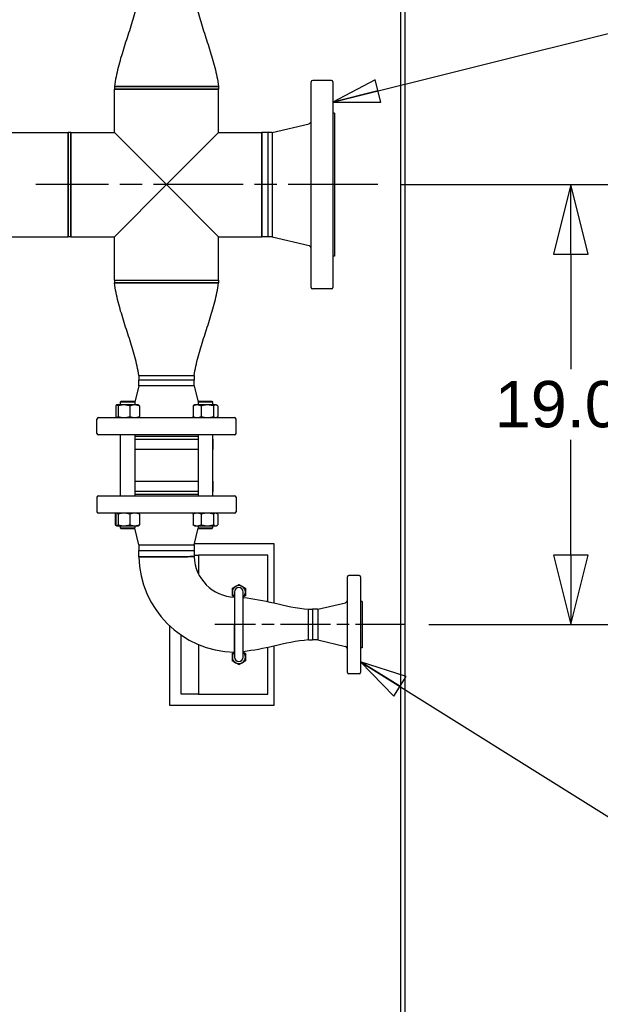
# Model space of a CAD drawing. Header units: inches. Extents: x 4 to 540, y 12 to 340.
# Tile 93 of 122: x 326 to 351, y 224 to 267. Entities that reach past the tile are written whole.
import ezdxf

# ---------------------------------------------------------------- set-up
doc = ezdxf.new("R2010")
doc.units = ezdxf.units.IN
doc.header["$LTSCALE"] = 16
doc.header["$MEASUREMENT"] = 0
doc.linetypes.add('CHAIN', pattern=[0.7087, 0.4724, -0.0591, 0.1181, -0.0591])
doc.layers.get('0').update_dxf_attribs({"lineweight": 25})
doc.layers.get('DEFPOINTS').update_dxf_attribs({"lineweight": 25})
doc.layers.add('CENTER', color=7, linetype='CHAIN', lineweight=25)
doc.layers.add('DIMEN', color=7, linetype='Continuous', lineweight=25)
doc.styles.get("Standard").update_dxf_attribs({"font": 'arial.ttf'})
doc.dimstyles.new('DEFAULT-ANSI', dxfattribs={"dimscale": 16, "dimtxt": 0.125, "dimasz": 0.1875, "dimexe": 0.125, "dimexo": 0.0625, "dimgap": 0.031496, "dimtad": 0, "dimtih": 1, "dimtoh": 1, "dimrnd": 1e-08, "dimzin": 4, "dimdsep": 46, "dimtxsty": 'Standard', "dimblk": 'Filled-1', "dimcen": 0.09, "dimdle": 0.393701, "dimclrd": 256, "dimclre": 256, "dimclrt": 256, "dimadec": 0, "dimazin": 1, "dimtfac": 1.504, "dimtofl": 0, "dimtmove": 0, "dimatfit": 3, "dimldrblk": 'Filled-1', "dimfxl": 1, "dimtolj": 1, "dimtzin": 4, "dimlwd": 25, "dimlwe": 25, "dimarcsym": 0})
doc.dimstyles.new('DEFAULT-ANSI$7', dxfattribs={"dimscale": 16, "dimtxt": 0.125, "dimasz": 0.125, "dimexe": 0.125, "dimexo": 0.0625, "dimgap": 0.031496, "dimtad": 0, "dimtih": 1, "dimtoh": 1, "dimrnd": 1e-08, "dimzin": 4, "dimdsep": 46, "dimtxsty": 'Standard', "dimblk": 'Filled-1', "dimcen": 0.09, "dimdle": 0.393701, "dimclrd": 256, "dimclre": 256, "dimclrt": 256, "dimadec": 0, "dimazin": 1, "dimtfac": 1.504, "dimtofl": 0, "dimtmove": 0, "dimatfit": 3, "dimldrblk": 'Filled-1', "dimfxl": 1, "dimtolj": 1, "dimtzin": 4, "dimlwd": 25, "dimlwe": 25, "dimarcsym": 0})

# ---------------------------------------------------------------- blocks, each defined once
blk = doc.blocks.new('Filled-1')
at = {"color": 0}
for p, q in [((0, 0), (-1, 0.25)), ((-1, 0.25), (-1, -0.25)), ((-1, 0), (0, 0)), ((-1, -0.25), (0, 0))]:
    blk.add_line(p, q, dxfattribs=at)
at = {"color": 0, "flags": 128}
blk.add_lwpolyline([(-1, -0.25), (0, 0), (-1, 0.25), (-1, -0.25)], dxfattribs=at)
at = {"color": 0}
blk.add_solid([(-1, -0.25), (0, 0), (-1, 0.25), (-1, -0.25)], dxfattribs=at)
blk = doc.blocks.new('*D19')
at = {"layer": 'DEFPOINTS', "color": 0, "linetype": 'Continuous'}
for p in [(341.089, 259.441), (342.282, 240.446), (349.411, 240.446)]:
    blk.add_point(p, dxfattribs=at)
at = {"layer": 'DIMEN', "linetype": 'Continuous', "lineweight": 25}
for p, q in [((342.089, 259.441), (351.411, 259.441)), ((349.411, 256.441), (349.411, 251.469)), ((349.411, 243.446), (349.411, 248.419)), ((343.282, 240.446), (351.411, 240.446))]:
    blk.add_line(p, q, dxfattribs=at)
at = {"layer": 'DIMEN', "linetype": 'Continuous', "lineweight": 25, "xscale": 3, "yscale": 3, "zscale": 3}
for p, rotation in [((349.411, 259.441), 90), ((349.411, 240.446), 270)]:
    blk.add_blockref('Filled-1', p, dxfattribs=dict(at, rotation=rotation))
at = {"layer": 'DIMEN', "linetype": 'Continuous', "lineweight": 25, "insert": (346.134, 250.965), "char_height": 2, "attachment_point": 1}
blk.add_mtext('\\A1;19.00', dxfattribs=at)
blk = doc.blocks.new('*D20')
at = {"layer": 'DEFPOINTS', "color": 0, "linetype": 'Continuous'}
for p in [(342.282, 278.436), (363.699, 278.436), (342.282, 240.446)]:
    blk.add_point(p, dxfattribs=at)
at = {"layer": 'DIMEN', "linetype": 'Continuous', "lineweight": 25}
for p, q in [((343.282, 278.436), (365.699, 278.436)), ((363.699, 275.436), (363.699, 260.967)), ((363.699, 243.446), (363.699, 257.916)), ((343.282, 240.446), (365.699, 240.446))]:
    blk.add_line(p, q, dxfattribs=at)
at = {"layer": 'DIMEN', "linetype": 'Continuous', "lineweight": 25, "xscale": 3, "yscale": 3, "zscale": 3}
for p, rotation in [((363.699, 278.436), 90), ((363.699, 240.446), 270)]:
    blk.add_blockref('Filled-1', p, dxfattribs=dict(at, rotation=rotation))
at = {"layer": 'DIMEN', "linetype": 'Continuous', "lineweight": 25, "insert": (360.323, 260.463), "char_height": 2, "attachment_point": 1}
blk.add_mtext('\\A1;37.99', dxfattribs=at)
blk = doc.blocks.new('*D21')
at = {"layer": 'DEFPOINTS', "color": 0, "linetype": 'Continuous'}
for p in [(341.089, 259.441), (354.948, 259.441), (342.262, 212.941)]:
    blk.add_point(p, dxfattribs=at)
at = {"layer": 'DIMEN', "linetype": 'Continuous', "lineweight": 25}
for p, q in [((342.089, 259.441), (356.948, 259.441)), ((354.948, 256.441), (354.948, 237.716)), ((354.948, 215.941), (354.948, 234.666)), ((343.262, 212.941), (356.948, 212.941))]:
    blk.add_line(p, q, dxfattribs=at)
at = {"layer": 'DIMEN', "linetype": 'Continuous', "lineweight": 25, "xscale": 3, "yscale": 3, "zscale": 3}
for p, rotation in [((354.948, 259.441), 90), ((354.948, 212.941), 270)]:
    blk.add_blockref('Filled-1', p, dxfattribs=dict(at, rotation=rotation))
at = {"layer": 'DIMEN', "linetype": 'Continuous', "lineweight": 25, "insert": (351.536, 237.212), "char_height": 2, "attachment_point": 1}
blk.add_mtext('\\A1;46.50', dxfattribs=at)

msp = doc.modelspace()

# ---------------------------------------------------------------- linework, layer by layer
for p, q in [((342.074, 213.129), (342.074, 305.753)), ((342.262, 213.129), (342.262, 305.753)), ((334.219, 263.686), (329.719, 263.686)), ((329.719, 263.686), (334.219, 263.686)), ((329.719, 263.686), (329.719, 263.561)), ((334.219, 263.686), (334.219, 263.561)), ((338.214, 255.004), (338.214, 263.879)), ((339.089, 263.941), (338.277, 263.941)), ((339.152, 263.879), (339.152, 255.004)), ((329.719, 263.561), (334.219, 263.561)), ((329.719, 261.691), (329.719, 263.561)), ((331.969, 263.561), (329.719, 263.561)), ((334.219, 263.561), (331.969, 263.561)), ((334.219, 261.691), (334.219, 263.561)), ((339.214, 262.535), (339.152, 262.535)), ((339.214, 262.535), (339.214, 256.348)), ((336.527, 261.691), (338.119, 262.074)), ((303.234, 261.691), (327.724, 261.691)), ((327.724, 261.691), (327.724, 257.191)), ((327.724, 257.191), (327.724, 261.691)), ((327.849, 261.691), (327.724, 261.691)), ((327.849, 257.191), (327.849, 261.691)), ((327.849, 261.691), (329.719, 261.691)), ((327.849, 261.691), (327.849, 257.191)), ((331.969, 259.441), (329.719, 261.691)), ((334.219, 261.691), (331.969, 259.441)), ((334.219, 261.691), (336.089, 261.691)), ((336.089, 261.691), (336.089, 257.191)), ((336.089, 257.191), (336.089, 261.691)), ((336.347, 261.691), (336.089, 261.691)), ((336.347, 261.691), (336.347, 257.191)), ((336.527, 261.691), (336.347, 261.691)), ((336.347, 261.691), (336.347, 257.191)), ((336.527, 261.691), (336.527, 257.191)), ((329.719, 257.191), (331.969, 259.441)), ((331.969, 259.441), (334.219, 257.191)), ((303.234, 257.191), (327.724, 257.191)), ((327.849, 257.191), (327.724, 257.191)), ((327.849, 257.191), (329.719, 257.191)), ((329.719, 255.321), (329.719, 257.191)), ((334.219, 257.191), (336.089, 257.191)), ((334.219, 255.321), (334.219, 257.191)), ((336.347, 257.191), (336.089, 257.191)), ((336.527, 257.191), (336.347, 257.191)), ((336.527, 257.191), (338.119, 256.808)), ((339.214, 256.348), (339.152, 256.348)), ((329.719, 255.321), (334.219, 255.321)), ((329.719, 255.321), (331.969, 255.321)), ((329.719, 255.321), (329.719, 255.196)), ((329.719, 255.196), (334.219, 255.196)), ((334.219, 255.196), (329.719, 255.196)), ((331.969, 255.321), (334.219, 255.321)), ((334.219, 255.321), (334.219, 255.196)), ((339.089, 254.941), (338.277, 254.941)), ((330.779, 251.196), (333.159, 251.196)), ((330.779, 251.196), (333.159, 251.196)), ((330.779, 251.196), (330.779, 251)), ((333.159, 251), (330.779, 251)), ((330.779, 250.759), (330.779, 251)), ((333.159, 251), (330.779, 251)), ((333.159, 251.196), (333.159, 251)), ((333.159, 250.759), (333.159, 251)), ((330.779, 250.759), (330.602, 250.046)), ((333.159, 250.759), (330.779, 250.759)), ((333.159, 250.759), (333.336, 250.046)), ((330.009, 250.087), (329.977, 250.056)), ((330.602, 250.056), (329.977, 250.056)), ((329.977, 250.056), (329.977, 249.931)), ((330.009, 250.087), (330.571, 250.087)), ((330.571, 250.087), (330.602, 250.056)), ((330.602, 250.056), (330.602, 249.931)), ((333.367, 250.087), (333.336, 250.056)), ((333.961, 250.056), (333.336, 250.056)), ((333.336, 250.056), (333.336, 249.931)), ((333.367, 250.087), (333.93, 250.087)), ((333.93, 250.087), (333.961, 250.056)), ((333.961, 250.056), (333.961, 249.931)), ((329.78, 249.889), (329.78, 249.426)), ((329.821, 249.931), (329.813, 249.926)), ((329.829, 249.931), (329.821, 249.931)), ((330.133, 249.931), (329.829, 249.931)), ((329.878, 249.889), (329.878, 249.426)), ((330.594, 249.931), (330.133, 249.931)), ((330.388, 249.889), (330.388, 249.426)), ((330.759, 249.931), (330.594, 249.931)), ((330.759, 249.931), (330.767, 249.926)), ((330.8, 249.889), (330.8, 249.426)), ((333.116, 249.889), (333.116, 249.426)), ((333.18, 249.931), (333.151, 249.914)), ((333.292, 249.931), (333.18, 249.931)), ((333.734, 249.931), (333.292, 249.931)), ((333.468, 249.889), (333.468, 249.426)), ((334.09, 249.931), (333.734, 249.931)), ((334, 249.889), (334, 249.426)), ((334.117, 249.931), (334.09, 249.931)), ((334.117, 249.931), (334.146, 249.914)), ((334.181, 249.889), (334.181, 249.426)), ((328.969, 248.696), (328.969, 249.321)), ((329.032, 249.384), (334.907, 249.384)), ((329.821, 249.384), (329.813, 249.388)), ((330.759, 249.384), (330.767, 249.388)), ((333.18, 249.384), (333.151, 249.4)), ((334.117, 249.384), (334.146, 249.4)), ((334.969, 248.696), (334.969, 249.321)), ((334.907, 248.634), (329.032, 248.634)), ((329.969, 248.446), (329.977, 248.446)), ((329.969, 248.446), (329.969, 248.009)), ((329.977, 248.634), (329.977, 246.009)), ((330.602, 248.634), (330.602, 246.009)), ((333.336, 248.571), (330.602, 248.571)), ((330.602, 248.446), (333.336, 248.446)), ((333.336, 248.634), (333.336, 246.009)), ((333.961, 248.634), (333.961, 246.009)), ((333.961, 248.446), (333.969, 248.446)), ((333.969, 248.446), (333.969, 248.009)), ((329.977, 248.009), (329.969, 248.009)), ((333.336, 248.009), (330.602, 248.009)), ((333.969, 248.009), (333.961, 248.009)), ((329.969, 246.634), (329.977, 246.634)), ((329.969, 246.634), (329.969, 246.196)), ((330.602, 246.634), (333.336, 246.634)), ((333.961, 246.634), (333.969, 246.634)), ((333.969, 246.634), (333.969, 246.196)), ((329.977, 246.196), (329.969, 246.196)), ((333.336, 246.196), (330.602, 246.196)), ((333.969, 246.196), (333.961, 246.196)), ((328.969, 245.946), (328.969, 245.321)), ((329.032, 246.009), (334.907, 246.009)), ((330.602, 246.071), (333.336, 246.071)), ((334.969, 245.946), (334.969, 245.321)), ((334.907, 245.259), (329.032, 245.259)), ((329.758, 245.217), (329.758, 244.754)), ((329.78, 245.217), (329.78, 244.754)), ((329.813, 245.254), (329.793, 245.242)), ((329.821, 245.259), (329.813, 245.254)), ((329.878, 245.217), (329.878, 244.754)), ((330.388, 245.217), (330.388, 244.754)), ((330.759, 245.259), (330.767, 245.254)), ((330.8, 245.217), (330.8, 244.754)), ((333.116, 245.217), (333.116, 244.754)), ((333.18, 245.259), (333.151, 245.242)), ((333.468, 245.217), (333.468, 244.754)), ((334, 245.217), (334, 244.754)), ((334.117, 245.259), (334.146, 245.242)), ((334.181, 245.217), (334.181, 244.754)), ((329.813, 244.716), (329.793, 244.728)), ((329.821, 244.712), (329.813, 244.716)), ((329.821, 244.712), (329.829, 244.712)), ((329.829, 244.712), (330.133, 244.712)), ((329.977, 244.712), (329.977, 244.618)), ((329.977, 244.618), (330.602, 244.618)), ((330.009, 244.587), (329.977, 244.618)), ((330.571, 244.587), (330.009, 244.587)), ((330.133, 244.712), (330.594, 244.712)), ((330.571, 244.587), (330.602, 244.618)), ((330.594, 244.712), (330.759, 244.712)), ((330.779, 243.884), (330.598, 244.614)), ((330.602, 244.712), (330.602, 244.618)), ((330.759, 244.712), (330.767, 244.716)), ((333.18, 244.712), (333.151, 244.728)), ((333.159, 243.884), (333.341, 244.614)), ((333.18, 244.712), (333.292, 244.712)), ((333.292, 244.712), (333.734, 244.712)), ((333.336, 244.712), (333.336, 244.618)), ((333.336, 244.618), (333.961, 244.618)), ((333.367, 244.587), (333.336, 244.618)), ((333.93, 244.587), (333.367, 244.587)), ((333.734, 244.712), (334.09, 244.712)), ((333.93, 244.587), (333.961, 244.618)), ((333.961, 244.712), (333.961, 244.618)), ((334.09, 244.712), (334.117, 244.712)), ((334.117, 244.712), (334.146, 244.728)), ((330.779, 243.884), (333.159, 243.884)), ((330.779, 243.884), (330.779, 243.642)), ((330.779, 243.642), (333.159, 243.642)), ((330.779, 243.642), (331.128, 243.642)), ((330.782, 243.374), (330.779, 243.642)), ((331.128, 243.642), (331.968, 243.642)), ((331.968, 243.642), (333.159, 243.642)), ((333.159, 243.642), (333.158, 243.379)), ((333.159, 243.884), (333.159, 243.642)), ((333.175, 243.946), (336.607, 243.946)), ((336.607, 243.946), (336.607, 241.376)), ((333.158, 243.446), (333.344, 243.446)), ((336.344, 243.446), (333.344, 243.446)), ((333.344, 243.446), (333.344, 242.643)), ((336.344, 241.436), (336.344, 243.446)), ((339.782, 238.384), (339.782, 242.509)), ((340.282, 242.571), (339.844, 242.571)), ((340.344, 242.509), (340.344, 238.384)), ((334.902, 241.635), (334.907, 241.635)), ((334.907, 241.853), (334.907, 239.04)), ((335.282, 239.04), (335.282, 241.853)), ((338.094, 239.786), (338.094, 241.106)), ((338.094, 239.786), (338.094, 241.106)), ((338.094, 241.106), (338.275, 241.106)), ((338.275, 241.106), (338.275, 239.786)), ((338.501, 241.106), (338.275, 241.106)), ((338.275, 241.106), (338.275, 239.786)), ((338.501, 241.106), (339.686, 241.392)), ((338.501, 241.106), (338.501, 239.786)), ((340.407, 241.446), (340.344, 241.446)), ((340.407, 241.446), (340.407, 239.446)), ((332.107, 236.946), (332.107, 240.39)), ((332.607, 237.446), (332.607, 239.989)), ((338.094, 239.786), (338.275, 239.786)), ((338.501, 239.786), (338.275, 239.786)), ((338.501, 239.786), (339.686, 239.501)), ((333.344, 239.587), (333.344, 237.446)), ((336.344, 237.446), (336.344, 239.457)), ((336.607, 239.516), (336.607, 236.946)), ((340.407, 239.446), (340.344, 239.446)), ((334.907, 239.259), (334.898, 239.259)), ((340.282, 238.321), (339.844, 238.321)), ((333.344, 237.446), (332.607, 237.446)), ((333.344, 237.446), (336.344, 237.446)), ((336.607, 236.946), (332.107, 236.946))]:
    msp.add_line(p, q)
for centre, radius, start, end in [((338.277, 263.879), 0.0625, 90, 180), ((339.089, 263.879), 0.0625, 0, 90), ((338.089, 262.196), 0.125, 283.5359, 0), ((338.089, 256.687), 0.125, 0, 76.4641), ((338.277, 255.004), 0.0625, 180, 270), ((339.089, 255.004), 0.0625, 270, 0), ((329.032, 249.321), 0.0625, 90, 180), ((334.907, 249.321), 0.0625, 0, 90), ((329.032, 248.696), 0.0625, 180, 270), ((334.907, 248.696), 0.0625, 270, 0), ((329.032, 245.946), 0.0625, 90, 180), ((334.907, 245.946), 0.0625, 0, 90), ((329.032, 245.321), 0.0625, 180, 270), ((334.907, 245.321), 0.0625, 270, 0), ((334.969, 243.446), 4.188, 180.9823, 269.0177), ((334.969, 243.446), 1.813, 182.1135, 267.8865), ((339.844, 242.509), 0.0625, 90, 180), ((340.282, 242.509), 0.0625, 0, 90), ((335.094, 241.853), 0.281, 120, 180), ((335.094, 241.853), 0.188, 0, 180), ((335.094, 241.853), 0.281, 60, 120), ((335.094, 241.853), 0.281, 0, 60), ((335.094, 241.853), 0.281, 180, 228.1897), ((335.094, 241.853), 0.281, 311.8103, 0), ((339.657, 241.513), 0.125, 283.5486, 0), ((339.657, 239.379), 0.125, 0, 76.4514), ((335.094, 239.04), 0.281, 131.8103, 180), ((335.094, 239.04), 0.281, 180, 240), ((335.094, 239.04), 0.187, 180, 0), ((335.094, 239.04), 0.281, 300, 0), ((335.094, 239.04), 0.281, 0, 48.1897), ((335.094, 239.04), 0.281, 240, 300), ((339.844, 238.384), 0.0625, 180, 270), ((340.282, 238.384), 0.0625, 270, 0)]:
    msp.add_arc(centre, radius, start, end)
for points, knots in [([(330.779, 267.686), (330.73, 267.415), (330.674, 267.144), (330.533, 266.611), (330.452, 266.347), (330.283, 265.82), (330.195, 265.557), (330.029, 265.03), (329.951, 264.765), (329.818, 264.23), (329.768, 263.958), (329.719, 263.686)], [0, 0, 0, 0, 2.103669, 2.103669, 4.207339, 4.207339, 6.311008, 6.311008, 8.414677, 8.414677, 10.518346, 10.518346, 10.518346, 10.518346]), ([(333.159, 267.686), (333.209, 267.415), (333.264, 267.144), (333.406, 266.611), (333.487, 266.347), (333.656, 265.82), (333.743, 265.557), (333.909, 265.03), (333.988, 264.765), (334.121, 264.23), (334.171, 263.958), (334.219, 263.686)], [0, 0, 0, 0, 2.103669, 2.103669, 4.207339, 4.207339, 6.311008, 6.311008, 8.414677, 8.414677, 10.518346, 10.518346, 10.518346, 10.518346]), ([(330.779, 251.196), (330.73, 251.468), (330.674, 251.738), (330.533, 252.272), (330.452, 252.536), (330.283, 253.063), (330.195, 253.325), (330.029, 253.853), (329.951, 254.117), (329.818, 254.653), (329.768, 254.924), (329.719, 255.196)], [0, 0, 0, 0, 2.103669, 2.103669, 4.207339, 4.207339, 6.311008, 6.311008, 8.414677, 8.414677, 10.518346, 10.518346, 10.518346, 10.518346]), ([(333.159, 251.196), (333.209, 251.468), (333.264, 251.738), (333.406, 252.272), (333.487, 252.536), (333.656, 253.063), (333.743, 253.325), (333.909, 253.853), (333.988, 254.117), (334.121, 254.653), (334.171, 254.924), (334.219, 255.196)], [0, 0, 0, 0, 2.103669, 2.103669, 4.207339, 4.207339, 6.311008, 6.311008, 8.414677, 8.414677, 10.518346, 10.518346, 10.518346, 10.518346]), ([(330.782, 243.374), (330.783, 243.374), (330.82, 243.375), (330.965, 243.375), (331.073, 243.375), (331.343, 243.375), (331.506, 243.375), (331.774, 243.376), (331.872, 243.376), (331.969, 243.376)], [-4.351375, -4.351375, -4.351375, -4.351375, -3.151371, -3.151371, -1.935573, -1.935573, -0.684377, -0.684377, 0, 0, 0, 0]), ([(331.969, 243.376), (331.872, 243.376), (331.774, 243.376), (331.506, 243.375), (331.343, 243.375), (331.073, 243.375), (330.965, 243.375), (330.82, 243.375), (330.783, 243.374), (330.782, 243.374)], [0, 0, 0, 0, 0.684377, 0.684377, 1.935573, 1.935573, 3.151371, 3.151371, 4.351375, 4.351375, 4.351375, 4.351375]), ([(331.969, 243.376), (332.06, 243.376), (332.15, 243.376), (332.405, 243.377), (332.563, 243.377), (332.842, 243.378), (332.96, 243.379), (333.115, 243.379), (333.156, 243.379), (333.158, 243.379), (333.158, 243.379), (333.158, 243.379)], [-17.41445, -17.41445, -17.41445, -17.41445, -16.781893, -16.781893, -15.58237, -15.58237, -14.308725, -14.308725, -13.088886, -13.088886, -13.058619, -13.058619, -13.058619, -13.058619]), ([(333.158, 243.379), (333.158, 243.379), (333.158, 243.379), (333.156, 243.379), (333.115, 243.379), (332.96, 243.379), (332.842, 243.378), (332.563, 243.377), (332.405, 243.377), (332.15, 243.376), (332.06, 243.376), (331.969, 243.376)], [13.058619, 13.058619, 13.058619, 13.058619, 13.088886, 13.088886, 14.308725, 14.308725, 15.58237, 15.58237, 16.781893, 16.781893, 17.41445, 17.41445, 17.41445, 17.41445]), ([(334.902, 241.635), (334.902, 241.635), (334.902, 241.635), (334.902, 241.633), (334.902, 241.592), (334.902, 241.437), (334.901, 241.319), (334.9, 241.04), (334.9, 240.882), (334.899, 240.627), (334.899, 240.537), (334.899, 240.446)], [-4.355831, -4.355831, -4.355831, -4.355831, -4.325564, -4.325564, -3.105725, -3.105725, -1.83208, -1.83208, -0.632557, -0.632557, 0, 0, 0, 0]), ([(334.902, 241.635), (334.902, 241.635), (334.902, 241.635), (334.902, 241.633), (334.902, 241.592), (334.902, 241.437), (334.901, 241.319), (334.9, 241.04), (334.9, 240.882), (334.899, 240.627), (334.899, 240.537), (334.899, 240.446)], [-4.355831, -4.355831, -4.355831, -4.355831, -4.325564, -4.325564, -3.105725, -3.105725, -1.83208, -1.83208, -0.632557, -0.632557, 0, 0, 0, 0]), ([(335.282, 241.617), (335.724, 241.566), (336.162, 241.48), (337.09, 241.263), (337.589, 241.155), (338.094, 241.106)], [0.478797, 0.478797, 0.478797, 0.478797, 3.867463, 3.867463, 7.738096, 7.738096, 7.738096, 7.738096]), ([(334.899, 240.446), (334.899, 240.348), (334.899, 240.251), (334.898, 239.983), (334.898, 239.82), (334.898, 239.55), (334.898, 239.442), (334.898, 239.293), (334.898, 239.256), (334.898, 239.264), (334.898, 239.303), (334.898, 239.443), (334.898, 239.541), (334.898, 239.786), (334.898, 239.936), (334.899, 240.21), (334.899, 240.329), (334.899, 240.447)], [0, 0, 0, 0, 0.342101, 0.342101, 0.967539, 0.967539, 1.575282, 1.575282, 2.206949, 2.206949, 2.788939, 2.788939, 3.347893, 3.347893, 3.93674, 3.93674, 4.351375, 4.351375, 4.351375, 4.351375]), ([(334.899, 240.446), (334.899, 240.348), (334.899, 240.251), (334.898, 239.983), (334.898, 239.82), (334.898, 239.55), (334.898, 239.442), (334.898, 239.297), (334.898, 239.259), (334.898, 239.259)], [-17.41445, -17.41445, -17.41445, -17.41445, -16.730073, -16.730073, -15.478877, -15.478877, -14.263079, -14.263079, -13.063075, -13.063075, -13.063075, -13.063075]), ([(338.094, 239.786), (337.589, 239.737), (337.09, 239.63), (336.162, 239.412), (335.724, 239.327), (335.282, 239.276)], [0, 0, 0, 0, 3.870549, 3.870549, 7.259299, 7.259299, 7.259299, 7.259299])]:
    msp.add_open_spline(points, degree=3, knots=knots)
for points, weights in [([(329.829, 249.931), (329.806, 249.931), (329.78, 249.889)], [1, 1.0930923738, 1.10906450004]), ([(329.878, 249.889), (329.852, 249.931), (329.829, 249.931)], [1.10906450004, 1.0930923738, 1]), ([(330.133, 249.931), (330.015, 249.931), (329.878, 249.889)], [1, 1.0930923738, 1.10906450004]), ([(330.388, 249.889), (330.252, 249.931), (330.133, 249.931)], [1.10906450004, 1.0930923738, 1]), ([(330.594, 249.931), (330.499, 249.931), (330.388, 249.889)], [1, 1.0930923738, 1.10906450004]), ([(330.8, 249.889), (330.69, 249.931), (330.594, 249.931)], [1.10906450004, 1.0930923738, 1]), ([(330.767, 249.926), (330.782, 249.917), (330.8, 249.889)], [1.05196429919, 1.09823644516, 1.10906450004]), ([(333.292, 249.931), (333.211, 249.931), (333.116, 249.889)], [1, 1.0930923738, 1.10906450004]), ([(333.116, 249.889), (333.135, 249.904), (333.151, 249.914)], [1.10906450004, 1.10302287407, 1.08594679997]), ([(333.468, 249.889), (333.374, 249.931), (333.292, 249.931)], [1.10906450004, 1.0930923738, 1]), ([(333.734, 249.931), (333.61, 249.931), (333.468, 249.889)], [1, 1.0930923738, 1.10906450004]), ([(334, 249.889), (333.857, 249.931), (333.734, 249.931)], [1.10906450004, 1.0930923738, 1]), ([(334.09, 249.931), (334.049, 249.931), (334, 249.889)], [1, 1.0930923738, 1.10906450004]), ([(334.181, 249.889), (334.132, 249.931), (334.09, 249.931)], [1.10906450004, 1.0930923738, 1]), ([(329.78, 249.426), (329.806, 249.384), (329.829, 249.384)], [1.10906450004, 1.0930923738, 1]), ([(329.829, 249.384), (329.852, 249.384), (329.878, 249.426)], [1, 1.0930923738, 1.10906450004]), ([(329.878, 249.426), (330.015, 249.384), (330.133, 249.384)], [1.10906450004, 1.0930923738, 1]), ([(330.133, 249.384), (330.252, 249.384), (330.388, 249.426)], [1, 1.0930923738, 1.10906450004]), ([(330.388, 249.426), (330.499, 249.384), (330.594, 249.384)], [1.10906450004, 1.0930923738, 1]), ([(330.594, 249.384), (330.69, 249.384), (330.8, 249.426)], [1, 1.0930923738, 1.10906450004]), ([(330.8, 249.426), (330.782, 249.397), (330.767, 249.388)], [1.10906450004, 1.09823644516, 1.05196429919]), ([(333.151, 249.4), (333.135, 249.41), (333.116, 249.426)], [1.08594679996, 1.10302287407, 1.10906450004]), ([(333.116, 249.426), (333.211, 249.384), (333.292, 249.384)], [1.10906450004, 1.0930923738, 1]), ([(333.292, 249.384), (333.374, 249.384), (333.468, 249.426)], [1, 1.0930923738, 1.10906450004]), ([(333.468, 249.426), (333.61, 249.384), (333.734, 249.384)], [1.10906450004, 1.0930923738, 1]), ([(333.734, 249.384), (333.857, 249.384), (334, 249.426)], [1, 1.0930923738, 1.10906450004]), ([(334, 249.426), (334.049, 249.384), (334.09, 249.384)], [1.10906450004, 1.0930923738, 1]), ([(334.09, 249.384), (334.132, 249.384), (334.181, 249.426)], [1, 1.0930923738, 1.10906450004]), ([(329.758, 245.217), (329.776, 245.233), (329.793, 245.242)], [1.10906450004, 1.10302287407, 1.08594679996]), ([(329.788, 245.23), (329.773, 245.224), (329.758, 245.217)], [1.10147353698, 1.10636803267, 1.10906450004]), ([(329.829, 245.259), (329.806, 245.259), (329.78, 245.217)], [1, 1.0930923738, 1.10906450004]), ([(329.878, 245.217), (329.852, 245.259), (329.829, 245.259)], [1.10906450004, 1.0930923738, 1]), ([(330.133, 245.259), (330.015, 245.259), (329.878, 245.217)], [1, 1.0930923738, 1.10906450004]), ([(330.388, 245.217), (330.252, 245.259), (330.133, 245.259)], [1.10906450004, 1.0930923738, 1]), ([(330.594, 245.259), (330.499, 245.259), (330.388, 245.217)], [1, 1.0930923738, 1.10906450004]), ([(330.8, 245.217), (330.69, 245.259), (330.594, 245.259)], [1.10906450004, 1.0930923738, 1]), ([(330.767, 245.254), (330.782, 245.245), (330.8, 245.217)], [1.05196429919, 1.09823644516, 1.10906450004]), ([(333.292, 245.259), (333.211, 245.259), (333.116, 245.217)], [1, 1.0930923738, 1.10906450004]), ([(333.116, 245.217), (333.135, 245.233), (333.151, 245.242)], [1.10906450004, 1.10302287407, 1.08594679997]), ([(333.468, 245.217), (333.374, 245.259), (333.292, 245.259)], [1.10906450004, 1.0930923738, 1]), ([(333.734, 245.259), (333.61, 245.259), (333.468, 245.217)], [1, 1.0930923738, 1.10906450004]), ([(334, 245.217), (333.857, 245.259), (333.734, 245.259)], [1.10906450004, 1.0930923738, 1]), ([(334.09, 245.259), (334.049, 245.259), (334, 245.217)], [1, 1.0930923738, 1.10906450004]), ([(334.181, 245.217), (334.132, 245.259), (334.09, 245.259)], [1.10906450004, 1.0930923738, 1]), ([(329.758, 244.754), (329.773, 244.747), (329.788, 244.741)], [1.10906450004, 1.10636803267, 1.10147353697]), ([(329.793, 244.728), (329.776, 244.738), (329.758, 244.754)], [1.08594679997, 1.10302287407, 1.10906450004]), ([(329.78, 244.754), (329.806, 244.712), (329.829, 244.712)], [1.10906450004, 1.0930923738, 1]), ([(329.829, 244.712), (329.852, 244.712), (329.878, 244.754)], [1, 1.0930923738, 1.10906450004]), ([(329.878, 244.754), (330.015, 244.712), (330.133, 244.712)], [1.10906450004, 1.0930923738, 1]), ([(330.133, 244.712), (330.252, 244.712), (330.388, 244.754)], [1, 1.0930923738, 1.10906450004]), ([(330.388, 244.754), (330.499, 244.712), (330.594, 244.712)], [1.10906450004, 1.0930923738, 1]), ([(330.594, 244.712), (330.69, 244.712), (330.8, 244.754)], [1, 1.0930923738, 1.10906450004]), ([(330.8, 244.754), (330.782, 244.726), (330.767, 244.716)], [1.10906450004, 1.09823644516, 1.05196429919]), ([(333.151, 244.728), (333.135, 244.738), (333.116, 244.754)], [1.08594679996, 1.10302287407, 1.10906450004]), ([(333.116, 244.754), (333.211, 244.712), (333.292, 244.712)], [1.10906450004, 1.0930923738, 1]), ([(333.292, 244.712), (333.374, 244.712), (333.468, 244.754)], [1, 1.0930923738, 1.10906450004]), ([(333.468, 244.754), (333.61, 244.712), (333.734, 244.712)], [1.10906450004, 1.0930923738, 1]), ([(333.734, 244.712), (333.857, 244.712), (334, 244.754)], [1, 1.0930923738, 1.10906450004]), ([(334, 244.754), (334.049, 244.712), (334.09, 244.712)], [1.10906450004, 1.0930923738, 1]), ([(334.09, 244.712), (334.132, 244.712), (334.181, 244.754)], [1, 1.0930923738, 1.10906450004]), ([(334.813, 242.015), (334.888, 242.058), (334.954, 242.096)], [1.10906450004, 1.0930923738, 1]), ([(334.813, 241.853), (334.813, 241.928), (334.813, 242.015)], [1, 1.0930923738, 1.10906450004]), ([(334.954, 242.096), (335.019, 242.134), (335.094, 242.177)], [1, 1.0930923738, 1.10906450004]), ([(335.094, 242.177), (335.17, 242.134), (335.235, 242.096)], [1.10906450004, 1.0930923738, 1]), ([(335.235, 242.096), (335.3, 242.058), (335.376, 242.015)], [1, 1.0930923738, 1.10906450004]), ([(335.376, 242.015), (335.376, 241.928), (335.376, 241.853)], [1.10906450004, 1.0930923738, 1]), ([(334.813, 241.69), (334.813, 241.777), (334.813, 241.853)], [1.10906450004, 1.0930923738, 1]), ([(334.907, 241.636), (334.863, 241.661), (334.813, 241.69)], [1.05381391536, 1.09845454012, 1.10906450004]), ([(335.376, 241.69), (335.326, 241.661), (335.282, 241.636)], [1.10906450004, 1.09845453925, 1.05381390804]), ([(335.376, 241.853), (335.376, 241.777), (335.376, 241.69)], [1, 1.0930923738, 1.10906450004]), ([(334.813, 239.202), (334.863, 239.231), (334.907, 239.257)], [1.10906450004, 1.09845454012, 1.05381391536]), ([(334.813, 239.04), (334.813, 239.115), (334.813, 239.202)], [1, 1.0930923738, 1.10906450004]), ([(334.813, 238.878), (334.813, 238.965), (334.813, 239.04)], [1.10906450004, 1.0930923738, 1]), ([(335.282, 239.257), (335.326, 239.231), (335.376, 239.202)], [1.05381390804, 1.09845453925, 1.10906450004]), ([(335.376, 239.202), (335.376, 239.115), (335.376, 239.04)], [1.10906450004, 1.0930923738, 1]), ([(335.376, 239.04), (335.376, 238.965), (335.376, 238.878)], [1, 1.0930923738, 1.10906450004]), ([(334.954, 238.796), (334.888, 238.834), (334.813, 238.878)], [1, 1.0930923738, 1.10906450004]), ([(335.094, 238.715), (335.019, 238.759), (334.954, 238.796)], [1.10906450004, 1.0930923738, 1]), ([(335.235, 238.796), (335.17, 238.759), (335.094, 238.715)], [1, 1.0930923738, 1.10906450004]), ([(335.376, 238.878), (335.3, 238.834), (335.235, 238.796)], [1.10906450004, 1.0930923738, 1])]:
    msp.add_rational_spline(points, weights, degree=2)
at = {"layer": 'CENTER', "linetype": 'CHAIN', "ltscale": 0.512512}
msp.add_line((341.089, 259.441), (326.325, 259.441), dxfattribs=at)
at = {"layer": 'CENTER', "linetype": 'CHAIN', "ltscale": 0.28536}
msp.add_line((342.282, 240.446), (334.06, 240.446), dxfattribs=at)

# ---------------------------------------------------------------- dimensions: what is measured, and where the dimension line sits
at = {"layer": 'DIMEN', "linetype": 'Continuous', "lineweight": 25}
for base, p1, p2, picture, middle in [((363.699, 278.436), (342.282, 240.446), (342.282, 278.436), '*D20', (363.699, 259.441)), ((349.41061257, 240.446281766), (341.089351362, 259.441281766), (342.281851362, 240.446281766), '*D19', (349.41061257, 249.943781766)), ((354.948, 259.441), (342.262, 212.941), (341.089, 259.441), '*D21', (354.948, 236.191))]:
    dim = msp.add_linear_dim(base=base, p1=p1, p2=p2, angle=90, dimstyle='DEFAULT-ANSI', override={"dimdec": 2, "dimtp": 0, "dimtm": 0, "dimtdec": 2, "dimatfit": 1}, dxfattribs=at)
    dim.commit()
    dim.dimension.update_dxf_attribs({"geometry": picture, "text_midpoint": middle, "dimtype": 160})

# ---------------------------------------------------------------- leaders
at = {"layer": 'DIMEN', "linetype": 'Continuous', "lineweight": 25, "annotation_type": 0, "has_hookline": 1, "hookline_direction": 0}
for points, text_width in [([(339.152, 263.003), (370.313, 270.805)], 26.962), ([(340.345, 238.845), (362.774, 224.775), (364.774, 224.775)], 41.037)]:
    msp.add_leader(points, dimstyle='DEFAULT-ANSI$7', override={"dimtad": 0}, dxfattribs=dict(at, text_width=text_width))

doc.saveas('drawing.dxf')
